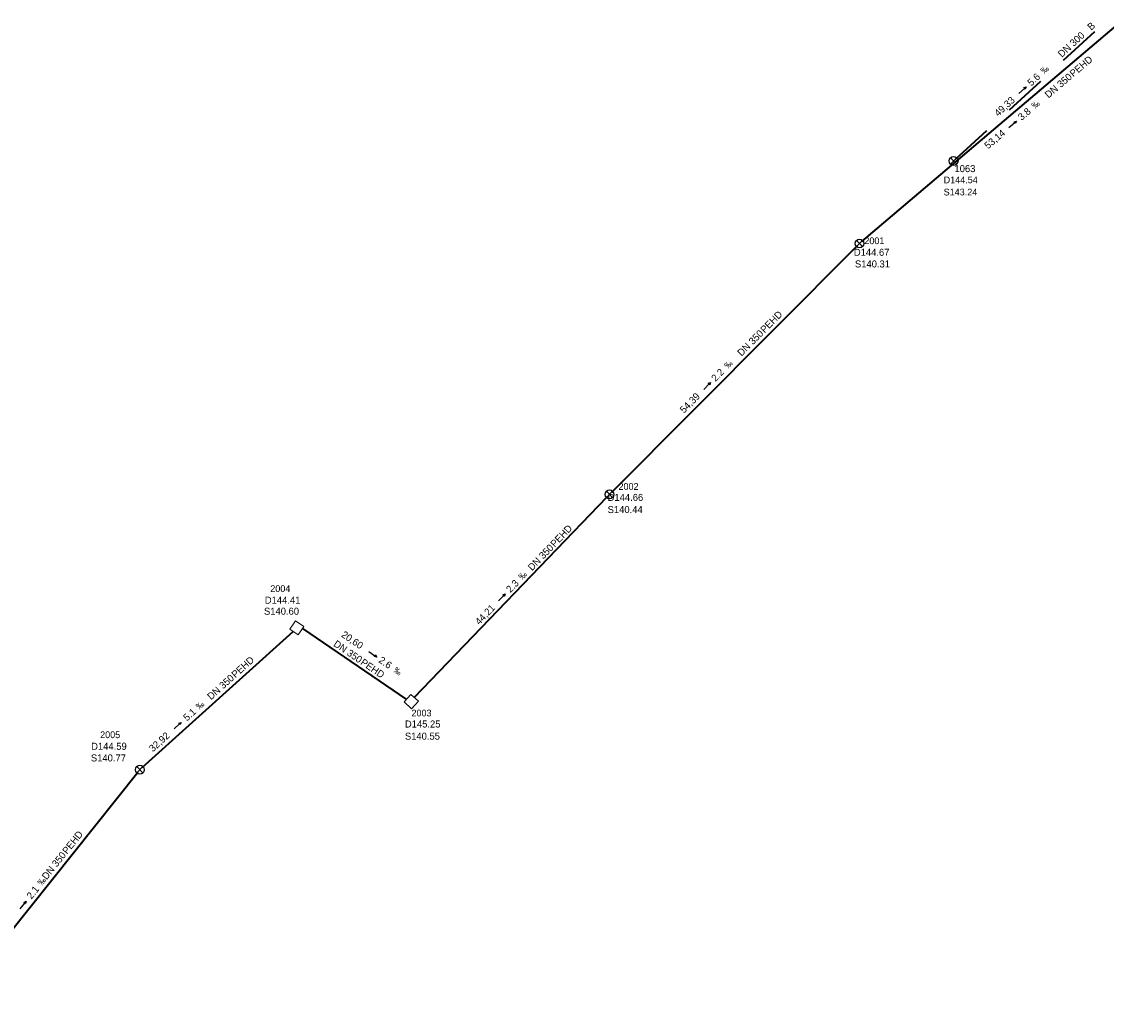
# Model space of a CAD drawing. Header units: millimetres. Extents: x 3490434 to 3491273, y 5754222 to 5754907.
# Tile 9 of 17: x 3490840 to 3491007, y 5754335 to 5754487. Entities that reach past the tile are written whole.
import ezdxf

# ---------------------------------------------------------------- set-up
doc = ezdxf.new("R2010")
doc.units = ezdxf.units.MM
for name, color, linetype in [('Default_kanal_anschluss_l', 7, 'Continuous'), ('Default_kanal_haltungen_l', 7, 'Continuous'), ('Default_kanal_haltungen_s', 7, 'Continuous'), ('Default_kanal_haltungen_t', 7, 'Continuous'), ('Default_kanal_schacht_f', 7, 'Continuous'), ('Default_kanal_schacht_s', 7, 'Continuous'), ('Default_kanal_schacht_t', 7, 'Continuous')]:
    doc.layers.add(name, color=color, linetype=linetype)
doc.styles.get("Standard").update_dxf_attribs({"font": 'ARIALN.TTF'})

# ---------------------------------------------------------------- blocks, each defined once
blk = doc.blocks.new('Schacht 1001')
at = {"color": 254, "true_color": 0xd3d3d3}
for p, q in [((0.35, 0.35), (-0.35, -0.35)), ((-0.35, 0.35), (0.35, -0.35))]:
    blk.add_line(p, q, dxfattribs=at)
blk.add_circle((0, 0), 0.5, dxfattribs=at)
blk = doc.blocks.new('Fließrichtung Kanalhaltung')
at = {"true_color": 0xd3d3d3}
blk.add_hatch(color=254, dxfattribs=at).paths.add_polyline_path([(0.23, 0.5), (-0.22, 0.5), (0, 0)])
at = {"color": 254, "true_color": 0xd3d3d3}
for p, q in [((0, 0), (-0.22, 0.5)), ((0.23, 0.5), (-0.22, 0.5)), ((0, 2.15), (0, 0.5)), ((0.23, 0.5), (0, 0))]:
    blk.add_line(p, q, dxfattribs=at)
blk = doc.blocks.new('Promille Kanalhaltung')
at = {"color": 254, "true_color": 0xd3d3d3, "insert": (-1.05, 0), "char_height": 1, "attachment_point": 1, "rotation": 90}
blk.add_mtext_dynamic_manual_height_columns('‰', width=1.5118, gutter_width=12.5, heights=[0], dxfattribs=at)

msp = doc.modelspace()

# ---------------------------------------------------------------- linework, layer by layer
at = {"layer": 'Default_kanal_haltungen_l', "color": 13, "lineweight": 40, "true_color": 0xbe6e6e}
for points in [[(3490969.14, 5754453.75), (3491008.9, 5754487.49)], [(3490930.72, 5754415.25), (3490968.41, 5754453.08)], [(3490900.35, 5754383.72), (3490930.02, 5754414.54)], [(3490883.22, 5754394.32), (3490899.18, 5754383.41)], [(3490858.62, 5754372.95), (3490881.79, 5754393.85)], [(3490828.26, 5754335.06), (3490857.94, 5754372.23)]]:
    msp.add_lwpolyline(points, dxfattribs=at)
at = {"layer": 'Default_kanal_haltungen_l', "color": 152, "lineweight": 40, "true_color": 0x006eb4}
for points in [[(3491000.08, 5754481.6), (3491004.87, 5754486)], [(3490991.79, 5754473.98), (3490996.58, 5754478.38)], [(3490983.5, 5754466.37), (3490988.29, 5754470.77)]]:
    msp.add_lwpolyline(points, dxfattribs=at)
at = {"layer": 'Default_kanal_schacht_f', "color": 9, "lineweight": 0, "true_color": 0xc0c0c0}
for points in [[(3490881.27, 5754394.21), (3490882.14, 5754395.49), (3490883.42, 5754394.61), (3490882.55, 5754393.33), (3490881.27, 5754394.21)], [(3490898.83, 5754383.02), (3490899.86, 5754384.17), (3490901.02, 5754383.13), (3490899.98, 5754381.98), (3490898.83, 5754383.02)]]:
    msp.add_lwpolyline(points, dxfattribs=at)

# ---------------------------------------------------------------- block references
at = {"layer": 'Default_kanal_haltungen_s'}
for name, p, xscale, yscale, rotation in [('Promille Kanalhaltung', (3490997.14, 5754479.37), 0.9867103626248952, 0.9867103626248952, 312.57), ('Fließrichtung Kanalhaltung', (3490994.34, 5754477.48), 0.6938176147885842, 0.6938176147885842, 132.57), ('Promille Kanalhaltung', (3490995.72, 5754474.01), 0.9867103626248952, 0.9867103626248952, 310.32), ('Fließrichtung Kanalhaltung', (3490992.85, 5754472.23), 0.6938176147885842, 0.6938176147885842, 130.31), ('Promille Kanalhaltung', (3490948.6, 5754434.1), 0.9867103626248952, 0.9867103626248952, 315.11), ('Fließrichtung Kanalhaltung', (3490945.89, 5754432.09), 0.6938176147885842, 0.6938176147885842, 135.1), ('Promille Kanalhaltung', (3490917.03, 5754401.67), 0.9867103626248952, 0.9867103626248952, 316.09), ('Fließrichtung Kanalhaltung', (3490914.36, 5754399.62), 0.6938176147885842, 0.6938176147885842, 136.09), ('Fließrichtung Kanalhaltung', (3490894.62, 5754389.93), 0.6938176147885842, 0.6938176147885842, 55.61), ('Promille Kanalhaltung', (3490897.09, 5754387.63), 0.9867103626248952, 0.9867103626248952, 235.6), ('Promille Kanalhaltung', (3490867.43, 5754381.75), 0.9867103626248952, 0.9867103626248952, 312.05), ('Fließrichtung Kanalhaltung', (3490864.61, 5754379.89), 0.6938176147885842, 0.6938176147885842, 132.05), ('Promille Kanalhaltung', (3490843.25, 5754354.72), 0.9867103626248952, 0.9867103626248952, 321.39), ('Fließrichtung Kanalhaltung', (3490840.78, 5754352.42), 0.6938176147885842, 0.6938176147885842, 141.4)]:
    msp.add_blockref(name, p, dxfattribs=dict(at, xscale=xscale, yscale=yscale, rotation=rotation))
at = {"layer": 'Default_kanal_schacht_s', "xscale": 1.367398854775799, "yscale": 1.367398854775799}
for p in [(3490983.2, 5754466.1), (3490968.76, 5754453.43), (3490930.37, 5754414.9), (3490858.25, 5754372.62)]:
    msp.add_blockref('Schacht 1001', p, dxfattribs=at)

# ---------------------------------------------------------------- texts
at = {"layer": 'Default_kanal_anschluss_l', "color": 9, "true_color": 0xc0c0c0, "style": ''}
for s, rotation, p in [('49,33', 42.57, (3490990.06, 5754472.86)), ('53,14', 40.32, (3490988.49, 5754467.87)), ('PEHD', 45.1, (3490954.18, 5754439.6)), ('DN 350', 45.1, (3490950.64, 5754436.04)), ('2.2', 45.11, (3490946.65, 5754432.14))]:
    msp.add_text(s, height=1.081, rotation=rotation, dxfattribs=at).set_placement(p)
at = {"layer": 'Default_kanal_anschluss_l', "color": 152, "true_color": 0x006eb4, "style": ''}
for s, height, p in [('1063', 1.081, (3490983.34, 5754464.39)), ('D144.54', 1.036, (3490981.68, 5754462.68)), ('S143.24', 1.036, (3490981.68, 5754460.81))]:
    msp.add_text(s, height=height, dxfattribs=at).set_placement(p)
at = {"layer": 'Default_kanal_anschluss_l', "color": 13, "true_color": 0xbe6e6e, "style": ''}
for s, height, p in [('2001', 1.036, (3490969.5, 5754453.33)), ('D144.67', 1.081, (3490967.89, 5754451.54)), ('S140.31', 1.081, (3490968.06, 5754449.75))]:
    msp.add_text(s, height=height, dxfattribs=at).set_placement(p)
at = {"layer": 'Default_kanal_haltungen_t', "color": 9, "true_color": 0xc0c0c0, "style": ''}
for s, height, rotation, p in [('B', 1.08, 42.57, (3491004.35, 5754486.09)), ('DN 300', 1.081, 42.56, (3490999.82, 5754481.93)), ('PEHD', 1.081, 40.32, (3491001.6, 5754478.93)), ('5.6', 1.081, 42.57, (3490995.14, 5754477.53)), ('DN 350', 1.081, 40.31, (3490997.77, 5754475.68)), ('49,33', 1.081, 42.57, (3490990.06, 5754472.86)), ('3.8', 1.081, 40.32, (3490993.65, 5754472.25)), ('53,14', 1.081, 40.32, (3490988.49, 5754467.87)), ('PEHD', 1.081, 45.1, (3490954.18, 5754439.6)), ('DN 350', 1.081, 45.1, (3490950.64, 5754436.04)), ('2.2', 1.081, 45.11, (3490946.65, 5754432.14)), ('54,39', 1.081, 45.11, (3490941.81, 5754427.29)), ('PEHD', 1.081, 46.08, (3490921.96, 5754406.71)), ('DN 350', 1.081, 46.08, (3490918.48, 5754403.09)), ('2.3', 1.081, 46.09, (3490915.15, 5754399.72)), ('44,21', 1.081, 46.09, (3490910.39, 5754394.77)), ('DN 350', 1.081, 325.59, (3490887.88, 5754391.7)), ('20,60', 1.081, 325.59, (3490889.08, 5754393.12)), ('PEHD', 1.081, 42.05, (3490872.92, 5754386.64)), ('PEHD', 1.081, 325.59, (3490892.03, 5754388.87)), ('2.6', 1.081, 325.6, (3490894.81, 5754389.19)), ('DN 350', 1.081, 42.05, (3490869.19, 5754383.27)), ('5.1', 1.081, 42.05, (3490865.5, 5754380.02)), ('32,92', 1.081, 42.04, (3490860.25, 5754375.28)), ('PEHD', 1.081, 51.38, (3490847.08, 5754359.56)), ('DN 350', 1.081, 51.4, (3490843.94, 5754355.64)), ('2.1', 1.081, 51.39, (3490841.61, 5754352.66))]:
    msp.add_text(s, height=height, rotation=rotation, dxfattribs=at).set_placement(p)
at = {"layer": 'Default_kanal_schacht_t', "color": 152, "true_color": 0x006eb4, "style": ''}
for s, height, p in [('1063', 1.081, (3490983.34, 5754464.39)), ('D144.54', 1.036, (3490981.68, 5754462.68)), ('S143.24', 1.036, (3490981.68, 5754460.81))]:
    msp.add_text(s, height=height, dxfattribs=at).set_placement(p)
at = {"layer": 'Default_kanal_schacht_t', "color": 13, "true_color": 0xbe6e6e, "style": ''}
for s, height, p in [('2001', 1.036, (3490969.5, 5754453.33)), ('D144.67', 1.081, (3490967.89, 5754451.54)), ('S140.31', 1.081, (3490968.06, 5754449.75)), ('2002', 1.036, (3490931.75, 5754415.6)), ('D144.66', 1.081, (3490930.08, 5754413.9)), ('S140.44', 1.081, (3490930.08, 5754412.03)), ('2004', 1.036, (3490878.28, 5754399.91)), ('D144.41', 1.081, (3490877.44, 5754398.12)), ('S140.60', 1.081, (3490877.31, 5754396.42)), ('2003', 1.036, (3490899.96, 5754380.81)), ('D145.25', 1.081, (3490898.95, 5754379.1)), ('2005', 1.036, (3490852.15, 5754377.47)), ('S140.55', 1.081, (3490898.95, 5754377.23)), ('D144.59', 1.081, (3490850.77, 5754375.68)), ('S140.77', 1.081, (3490850.73, 5754373.89))]:
    msp.add_text(s, height=height, dxfattribs=at).set_placement(p)

doc.saveas('drawing.dxf')
